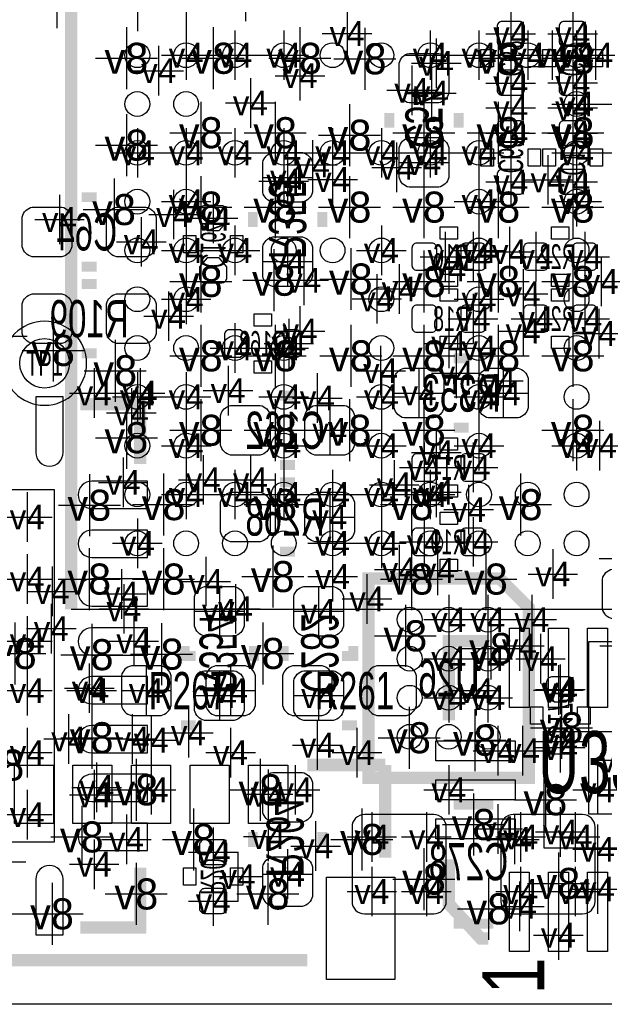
# Model space of a CAD drawing. Extents: x -64 to 356, y -42 to 255.
# Tile 8 of 31: x 9.52 to 15.51, y -1.59 to 8.5. Entities that reach past the tile are written whole.
import ezdxf
from ezdxf.enums import TextEntityAlignment as Align

# ---------------------------------------------------------------- set-up
doc = ezdxf.new("R2010")
doc.units = 0
for name, color, linetype in [('BG_OUTLINE', 7, 'CONTINUOUS'), ('BG_PANEL', 7, 'CONTINUOUS'), ('MA_NCLEGEND-1-2', 7, 'CONTINUOUS'), ('MA_NCLEGEND-14-15', 7, 'CONTINUOUS'), ('MA_NCLEGEND-15-16', 7, 'CONTINUOUS'), ('MA_NCLEGEND-2-3', 7, 'CONTINUOUS'), ('MA_NCLEGEND-3-14', 7, 'CONTINUOUS'), ('PG_SILKSCREEN_BOTTOM', 7, 'CONTINUOUS'), ('PG_SILKSCREEN_TOP', 7, 'CONTINUOUS'), ('PIN_BOTTOM', 7, 'CONTINUOUS'), ('PIN_TOP', 7, 'CONTINUOUS'), ('RD_ASSEMBLY_BOTTOM', 7, 'CONTINUOUS'), ('RD_ASSEMBLY_TOP', 7, 'CONTINUOUS')]:
    doc.layers.add(name, color=color, linetype=linetype)

# ---------------------------------------------------------------- blocks, each defined once
blk = doc.blocks.new('FIGURE_CROSS')
for points in [[(0, 0.5), (0, -0.5)], [(-0.5, 0), (0.5, 0)]]:
    blk.add_lwpolyline(points)

msp = doc.modelspace()

# ---------------------------------------------------------------- linework, layer by layer
at = {"layer": 'BG_OUTLINE'}
msp.add_lwpolyline([(-1.5875, 22.9235, -0.414205), (-0.6985, 23.8125), (48.3235, 23.8125, -0.414199), (49.2125, 22.9235), (49.2125, 20.5105), (49.2125, 1.7145), (49.2125, -0.6985, -0.414223), (48.3235, -1.5875), (-0.6985, -1.5875, -0.414228), (-1.5875, -0.6985)], format="xyb", close=True, dxfattribs=at)
at = {"layer": 'BG_PANEL'}
msp.add_lwpolyline([(48.327818, -1.5875), (-0.694182, -1.5875)], dxfattribs=at)
at = {"layer": 'PG_SILKSCREEN_BOTTOM'}
for points in [[(14.3764, 8.0137), (14.2494, 8.0137), (14.2494, 8.1915), (14.3764, 8.1915)], [(14.859, 8.0137), (14.732, 8.0137), (14.732, 8.1915), (14.859, 8.1915)], [(15.0114, 8.0137), (14.8844, 8.0137), (14.8844, 8.1915), (15.0114, 8.1915)], [(15.494, 8.0137), (15.367, 8.0137), (15.367, 8.1915), (15.494, 8.1915)], [(14.2494, 7.1755), (14.3764, 7.1755), (14.3764, 6.9977), (14.2494, 6.9977)], [(14.732, 7.1755), (14.859, 7.1755), (14.859, 6.9977), (14.732, 6.9977)], [(14.8844, 7.1755), (15.0114, 7.1755), (15.0114, 6.9977), (14.8844, 6.9977)], [(15.367, 7.1755), (15.494, 7.1755), (15.494, 6.9977), (15.367, 6.9977)], [(13.8303, 6.2484), (13.8303, 6.3754), (14.0081, 6.3754), (14.0081, 6.2484)], [(15.1511, 6.3754), (15.1511, 6.2484), (14.9733, 6.2484), (14.9733, 6.3754)], [(11.3284, 6.1087), (11.2014, 6.1087), (11.2014, 6.2865), (11.3284, 6.2865)], [(11.811, 6.1087), (11.684, 6.1087), (11.684, 6.2865), (11.811, 6.2865)], [(13.8303, 5.7658), (13.8303, 5.8928), (14.0081, 5.8928), (14.0081, 5.7658)], [(15.1511, 5.8928), (15.1511, 5.7658), (14.9733, 5.7658), (14.9733, 5.8928)], [(13.8303, 5.6134), (13.8303, 5.7404), (14.0081, 5.7404), (14.0081, 5.6134)], [(15.1511, 5.7404), (15.1511, 5.6134), (14.9733, 5.6134), (14.9733, 5.7404)], [(11.9253, 5.3594), (11.9253, 5.4864), (12.1031, 5.4864), (12.1031, 5.3594)], [(13.8303, 5.1308), (13.8303, 5.2578), (14.0081, 5.2578), (14.0081, 5.1308)], [(15.1511, 5.2578), (15.1511, 5.1308), (14.9733, 5.1308), (14.9733, 5.2578)], [(11.9253, 4.8768), (11.9253, 5.0038), (12.1031, 5.0038), (12.1031, 4.8768)], [(14.0081, 4.2164), (14.0081, 4.0894), (13.8303, 4.0894), (13.8303, 4.2164)], [(14.0081, 3.7338), (14.0081, 3.6068), (13.8303, 3.6068), (13.8303, 3.7338)], [(14.0081, 3.4544), (14.0081, 3.3274), (13.8303, 3.3274), (13.8303, 3.4544)], [(14.0081, 2.9718), (14.0081, 2.8448), (13.8303, 2.8448), (13.8303, 2.9718)], [(14.7574, 1.4605), (14.8844, 1.4605), (14.8844, 1.2827), (14.7574, 1.2827)], [(15.24, 1.4605), (15.367, 1.4605), (15.367, 1.2827), (15.24, 1.2827)], [(11.2014, -0.1905), (11.3284, -0.1905), (11.3284, -0.3683), (11.2014, -0.3683)], [(11.684, -0.1905), (11.811, -0.1905), (11.811, -0.3683), (11.684, -0.3683)]]:
    msp.add_lwpolyline(points, close=True, dxfattribs=at)
for points in [[(14.6558, 8.1026), (14.4526, 8.1026)], [(15.2908, 8.1026), (15.0876, 8.1026)], [(14.4526, 7.0866), (14.6558, 7.0866)], [(15.0876, 7.0866), (15.2908, 7.0866)], [(15.35049, 0.36449), (17.11071, 0.36449), (17.11071, 2.12471), (15.35049, 2.12471), (15.35049, 0.36449)]]:
    msp.add_lwpolyline(points, dxfattribs=at)
for points, const_width in [([(13.3096, 7.5438), (13.3096, 7.3914)], 0.1016), ([(14.0208, 7.5438), (14.0208, 7.3914)], 0.1016), ([(10.16, 6.6802), (10.3124, 6.6802)], 0.1016), ([(11.9126, 6.3754), (11.9126, 6.5278)], 0.1016), ([(12.6238, 6.3754), (12.6238, 6.5278)], 0.1016), ([(10.16, 5.969), (10.3124, 5.969)], 0.1016), ([(10.3124, 5.7912), (10.16, 5.7912)], 0.1016), ([(10.3124, 5.08), (10.16, 5.08)], 0.1016), ([(14.1224, 5.0292), (13.97, 5.0292)], 0.1016), ([(12.192, 4.6482), (12.3444, 4.6482)], 0.1016), ([(10.757154, 3.948684), (10.757154, 4.559554), (10.146284, 4.559554)], 0.127), ([(14.1224, 4.318), (13.97, 4.318)], 0.1016), ([(12.192, 3.937), (12.3444, 3.937)], 0.1016), ([(12.192, 3.7592), (12.3444, 3.7592)], 0.1016), ([(12.192, 3.048), (12.3444, 3.048)], 0.1016), ([(14.740636, 0.732028), (13.097764, 0.732028), (13.097764, 2.773172), (14.441932, 2.773172), (14.740636, 2.474468), (14.740636, 0.732028)], 0.127), ([(11.2141, 1.9304), (11.2141, 2.0828)], 0.1016), ([(11.9253, 1.9304), (11.9253, 2.0828)], 0.1016), ([(12.2301, 2.0828), (12.2301, 1.9304)], 0.1016), ([(12.9413, 2.0828), (12.9413, 1.9304)], 0.1016), ([(13.97, 0.4572), (14.3764, 0.4572)], 0.1016), ([(11.9126, 0.0254), (11.9126, 0.1778)], 0.1016), ([(12.6238, 0.0254), (12.6238, 0.1778)], 0.1016), ([(10.757154, -0.189484), (10.757154, -0.800354), (10.146284, -0.800354)], 0.127), ([(13.97, -0.762), (14.3764, -0.762)], 0.1016)]:
    msp.add_lwpolyline(points, dxfattribs=dict(at, const_width=const_width))
at = {"layer": 'PG_SILKSCREEN_TOP'}
for points, const_width in [([(25.407112, 17.812512), (10.686288, 17.812512), (10.051288, 17.177512), (10.051288, 2.456688)], 0.127), ([(14.3256, 2.1336), (13.9192, 2.1336), (13.9192, 1.3208)], 0.127), ([(11.176, 1.9812), (11.3284, 1.9812)], 0.1016), ([(12.9794, 1.9812), (12.827, 1.9812)], 0.1016), ([(11.176, 1.27), (11.3284, 1.27)], 0.1016), ([(12.9794, 1.27), (12.827, 1.27)], 0.1016), ([(12.469114, 0.8636), (13.269214, 0.8636)], 0.127), ([(13.269214, 0.8636), (13.269214, -0.08636)], 0.127), ([(13.9192, -0.1016), (13.9192, -0.5588), (14.2494, -0.9144), (14.3256, -0.9144)], 0.127), ([(2.719324, -1.136396), (12.469114, -1.136396)], 0.127)]:
    msp.add_lwpolyline(points, dxfattribs=dict(at, const_width=const_width))
msp.add_lwpolyline([(10.209022, 4.9784, 1), (9.348978, 4.9784, 1), (10.209022, 4.9784)], format="xyb", dxfattribs=at)
msp.add_lwpolyline([(25.407112, 2.456688), (10.051288, 2.456688)], dxfattribs=at)
at = {"layer": 'PIN_BOTTOM'}
for points in [[(14.6431, 8.225536, 0.414214), (14.6939, 8.276336), (14.6939, 8.428736, 0.414214), (14.6431, 8.479536), (14.4653, 8.479536, 0.414214), (14.4145, 8.428736), (14.4145, 8.276336, 0.414214), (14.4653, 8.225536)], [(15.2781, 8.225536, 0.414214), (15.3289, 8.276336), (15.3289, 8.428736, 0.414214), (15.2781, 8.479536), (15.1003, 8.479536, 0.414214), (15.0495, 8.428736), (15.0495, 8.276336, 0.414214), (15.1003, 8.225536)], [(13.9192, 8.0518), (13.9192, 7.747, -0.294587), (13.8176, 7.6454), (13.5128, 7.6454, -0.294587), (13.4112, 7.747), (13.4112, 8.0518, -0.294587), (13.5128, 8.1534), (13.8176, 8.1534, -0.294587)], [(14.6431, 7.725664, 0.414214), (14.6939, 7.776464), (14.6939, 7.928864, 0.414214), (14.6431, 7.979664), (14.4653, 7.979664, 0.414214), (14.4145, 7.928864), (14.4145, 7.776464, 0.414214), (14.4653, 7.725664)], [(15.2781, 7.725664, 0.414214), (15.3289, 7.776464), (15.3289, 7.928864, 0.414214), (15.2781, 7.979664), (15.1003, 7.979664, 0.414214), (15.0495, 7.928864), (15.0495, 7.776464, 0.414214), (15.1003, 7.725664)], [(14.4653, 7.463536, 0.414214), (14.4145, 7.412736), (14.4145, 7.260336, 0.414214), (14.4653, 7.209536), (14.6431, 7.209536, 0.414214), (14.6939, 7.260336), (14.6939, 7.412736, 0.414214), (14.6431, 7.463536)], [(15.1003, 7.463536, 0.414214), (15.0495, 7.412736), (15.0495, 7.260336, 0.414214), (15.1003, 7.209536), (15.2781, 7.209536, 0.414214), (15.3289, 7.260336), (15.3289, 7.412736, 0.414214), (15.2781, 7.463536)], [(13.9192, 7.1882), (13.9192, 6.8834, -0.294587), (13.8176, 6.7818), (13.5128, 6.7818, -0.294587), (13.4112, 6.8834), (13.4112, 7.1882, -0.294587), (13.5128, 7.2898), (13.8176, 7.2898, -0.294587)], [(12.0142, 6.731), (12.0142, 7.0358, -0.294587), (12.1158, 7.1374), (12.4206, 7.1374, -0.294587), (12.5222, 7.0358), (12.5222, 6.731, -0.294587), (12.4206, 6.6294), (12.1158, 6.6294, -0.294587)], [(14.4653, 6.963664, 0.414214), (14.4145, 6.912864), (14.4145, 6.760464, 0.414214), (14.4653, 6.709664), (14.6431, 6.709664, 0.414214), (14.6939, 6.760464), (14.6939, 6.912864, 0.414214), (14.6431, 6.963664)], [(15.1003, 6.963664, 0.414214), (15.0495, 6.912864), (15.0495, 6.760464, 0.414214), (15.1003, 6.709664), (15.2781, 6.709664, 0.414214), (15.3289, 6.760464), (15.3289, 6.912864, 0.414214), (15.2781, 6.963664)], [(9.652, 6.5786), (9.9568, 6.5786, -0.294587), (10.0584, 6.477), (10.0584, 6.1722, -0.294587), (9.9568, 6.0706), (9.652, 6.0706, -0.294587), (9.5504, 6.1722), (9.5504, 6.477, -0.294587)], [(10.5156, 6.5786), (10.8204, 6.5786, -0.294587), (10.922, 6.477), (10.922, 6.1722, -0.294587), (10.8204, 6.0706), (10.5156, 6.0706, -0.294587), (10.414, 6.1722), (10.414, 6.477, -0.294587)], [(11.6459, 6.427978), (11.6459, 6.5405, 0.414214), (11.5951, 6.5913), (11.4173, 6.5913, 0.414214), (11.3665, 6.5405), (11.3665, 6.427978), (11.444478, 6.3373), (11.567922, 6.3373)], [(12.0142, 5.8674), (12.0142, 6.1722, -0.294587), (12.1158, 6.2738), (12.4206, 6.2738, -0.294587), (12.5222, 6.1722), (12.5222, 5.8674, -0.294587), (12.4206, 5.7658), (12.1158, 5.7658, -0.294587)], [(13.542264, 5.9817, 0.414214), (13.593064, 5.9309), (13.745464, 5.9309, 0.414214), (13.796264, 5.9817), (13.796264, 6.1595, 0.414214), (13.745464, 6.2103), (13.593064, 6.2103, 0.414214), (13.542264, 6.1595)], [(14.042136, 5.9817, 0.414214), (14.092936, 5.9309), (14.245336, 5.9309, 0.414214), (14.296136, 5.9817), (14.296136, 6.1595, 0.414214), (14.245336, 6.2103), (14.092936, 6.2103, 0.414214), (14.042136, 6.1595)], [(14.939264, 6.1595, 0.414214), (14.888464, 6.2103), (14.736064, 6.2103, 0.414214), (14.685264, 6.1595), (14.685264, 5.9817, 0.414214), (14.736064, 5.9309), (14.888464, 5.9309, 0.414214), (14.939264, 5.9817)], [(15.439136, 6.1595, 0.414214), (15.388336, 6.2103), (15.235936, 6.2103, 0.414214), (15.185136, 6.1595), (15.185136, 5.9817, 0.414214), (15.235936, 5.9309), (15.388336, 5.9309, 0.414214), (15.439136, 5.9817)], [(11.3665, 5.967222), (11.3665, 5.8547, 0.414214), (11.4173, 5.8039), (11.5951, 5.8039, 0.414214), (11.6459, 5.8547), (11.6459, 5.967222), (11.567922, 6.0579), (11.444478, 6.0579)], [(9.9568, 5.1816), (9.652, 5.1816, -0.294587), (9.5504, 5.2832), (9.5504, 5.588, -0.294587), (9.652, 5.6896), (9.9568, 5.6896, -0.294587), (10.0584, 5.588), (10.0584, 5.2832, -0.294587)], [(10.8204, 5.1816), (10.5156, 5.1816, -0.294587), (10.414, 5.2832), (10.414, 5.588, -0.294587), (10.5156, 5.6896), (10.8204, 5.6896, -0.294587), (10.922, 5.588), (10.922, 5.2832, -0.294587)], [(13.542264, 5.3467, 0.414214), (13.593064, 5.2959), (13.745464, 5.2959, 0.414214), (13.796264, 5.3467), (13.796264, 5.5245, 0.414214), (13.745464, 5.5753), (13.593064, 5.5753, 0.414214), (13.542264, 5.5245)], [(14.042136, 5.3467, 0.414214), (14.092936, 5.2959), (14.245336, 5.2959, 0.414214), (14.296136, 5.3467), (14.296136, 5.5245, 0.414214), (14.245336, 5.5753), (14.092936, 5.5753, 0.414214), (14.042136, 5.5245)], [(14.939264, 5.5245, 0.414214), (14.888464, 5.5753), (14.736064, 5.5753, 0.414214), (14.685264, 5.5245), (14.685264, 5.3467, 0.414214), (14.736064, 5.2959), (14.888464, 5.2959, 0.414214), (14.939264, 5.3467)], [(15.439136, 5.5245, 0.414214), (15.388336, 5.5753), (15.235936, 5.5753, 0.414214), (15.185136, 5.5245), (15.185136, 5.3467, 0.414214), (15.235936, 5.2959), (15.388336, 5.2959, 0.414214), (15.439136, 5.3467)], [(11.783822, 5.3213), (11.6713, 5.3213, 0.414214), (11.6205, 5.2705), (11.6205, 5.0927, 0.414214), (11.6713, 5.0419), (11.783822, 5.0419), (11.8745, 5.119878), (11.8745, 5.243322)], [(12.244578, 5.0419), (12.3571, 5.0419, 0.414214), (12.4079, 5.0927), (12.4079, 5.2705, 0.414214), (12.3571, 5.3213), (12.244578, 5.3213), (12.1539, 5.243322), (12.1539, 5.119878)], [(13.7668, 4.4196), (13.462, 4.4196, -0.294587), (13.3604, 4.5212), (13.3604, 4.826, -0.294587), (13.462, 4.9276), (13.7668, 4.9276, -0.294587), (13.8684, 4.826), (13.8684, 4.5212, -0.294587)], [(14.6304, 4.4196), (14.3256, 4.4196, -0.294587), (14.224, 4.5212), (14.224, 4.826, -0.294587), (14.3256, 4.9276), (14.6304, 4.9276, -0.294587), (14.732, 4.826), (14.732, 4.5212, -0.294587)], [(9.96823, 4.0767), (9.96823, 4.6355), (9.68883, 4.6355), (9.68883, 4.0767), (9.68883, 4.064, 1), (9.96823, 4.064)], [(11.684, 4.5466), (11.9888, 4.5466, -0.294587), (12.0904, 4.445), (12.0904, 4.1402, -0.294587), (11.9888, 4.0386), (11.684, 4.0386, -0.294587), (11.5824, 4.1402), (11.5824, 4.445, -0.294587)], [(12.5476, 4.5466), (12.8524, 4.5466, -0.294587), (12.954, 4.445), (12.954, 4.1402, -0.294587), (12.8524, 4.0386), (12.5476, 4.0386, -0.294587), (12.446, 4.1402), (12.446, 4.445, -0.294587)], [(13.796264, 4.0005, 0.414214), (13.745464, 4.0513), (13.593064, 4.0513, 0.414214), (13.542264, 4.0005), (13.542264, 3.8227, 0.414214), (13.593064, 3.7719), (13.745464, 3.7719, 0.414214), (13.796264, 3.8227)], [(14.296136, 4.0005, 0.414214), (14.245336, 4.0513), (14.092936, 4.0513, 0.414214), (14.042136, 4.0005), (14.042136, 3.8227, 0.414214), (14.092936, 3.7719), (14.245336, 3.7719, 0.414214), (14.296136, 3.8227)], [(10.2743, 3.49123), (10.8331, 3.49123), (10.8331, 3.77063), (10.2743, 3.77063), (10.2616, 3.77063, 1), (10.2616, 3.49123)], [(11.684, 3.6576), (11.9888, 3.6576, -0.294587), (12.0904, 3.556), (12.0904, 3.2512, -0.294587), (11.9888, 3.1496), (11.684, 3.1496, -0.294587), (11.5824, 3.2512), (11.5824, 3.556, -0.294587)], [(12.5476, 3.6576), (12.8524, 3.6576, -0.294587), (12.954, 3.556), (12.954, 3.2512, -0.294587), (12.8524, 3.1496), (12.5476, 3.1496, -0.294587), (12.446, 3.2512), (12.446, 3.556, -0.294587)], [(10.2743, 2.99085), (10.8331, 2.99085), (10.8331, 3.27025), (10.2743, 3.27025), (10.2616, 3.27025, 1), (10.2616, 2.99085)], [(13.796264, 3.2385, 0.414214), (13.745464, 3.2893), (13.593064, 3.2893, 0.414214), (13.542264, 3.2385), (13.542264, 3.0607, 0.414214), (13.593064, 3.0099), (13.745464, 3.0099, 0.414214), (13.796264, 3.0607)], [(14.296136, 3.2385, 0.414214), (14.245336, 3.2893), (14.092936, 3.2893, 0.414214), (14.042136, 3.2385), (14.042136, 3.0607, 0.414214), (14.092936, 3.0099), (14.245336, 3.0099, 0.414214), (14.296136, 3.0607)], [(15.9004, 2.3622), (15.5956, 2.3622, -0.294587), (15.494, 2.4638), (15.494, 2.7686, -0.294587), (15.5956, 2.8702), (15.9004, 2.8702, -0.294587), (16.002, 2.7686), (16.002, 2.4638, -0.294587)], [(10.2743, 2.49047), (10.8331, 2.49047), (10.8331, 2.76987), (10.2743, 2.76987), (10.2616, 2.76987, 1), (10.2616, 2.49047)], [(11.3157, 2.286), (11.3157, 2.5908, -0.294587), (11.4173, 2.6924), (11.7221, 2.6924, -0.294587), (11.8237, 2.5908), (11.8237, 2.286, -0.294587), (11.7221, 2.1844), (11.4173, 2.1844, -0.294587)], [(12.8397, 2.5908), (12.8397, 2.286, -0.294587), (12.7381, 2.1844), (12.4333, 2.1844, -0.294587), (12.3317, 2.286), (12.3317, 2.5908, -0.294587), (12.4333, 2.6924), (12.7381, 2.6924, -0.294587)], [(10.2743, 1.99009), (10.8331, 1.99009), (10.8331, 2.26949), (10.2743, 2.26949), (10.2616, 2.26949, 1), (10.2616, 1.99009)], [(11.3157, 1.4224), (11.3157, 1.7272, -0.294587), (11.4173, 1.8288), (11.7221, 1.8288, -0.294587), (11.8237, 1.7272), (11.8237, 1.4224, -0.294587), (11.7221, 1.3208), (11.4173, 1.3208, -0.294587)], [(12.8397, 1.7272), (12.8397, 1.4224, -0.294587), (12.7381, 1.3208), (12.4333, 1.3208, -0.294587), (12.3317, 1.4224), (12.3317, 1.7272, -0.294587), (12.4333, 1.8288), (12.7381, 1.8288, -0.294587)], [(10.2743, 1.48971), (10.8331, 1.48971), (10.8331, 1.76911), (10.2743, 1.76911), (10.2616, 1.76911, 1), (10.2616, 1.48971)], [(15.2019, 1.601978), (15.2019, 1.7145, 0.414214), (15.1511, 1.7653), (14.9733, 1.7653, 0.414214), (14.9225, 1.7145), (14.9225, 1.601978), (15.000478, 1.5113), (15.123922, 1.5113)], [(10.2743, 0.98933), (10.8331, 0.98933), (10.8331, 1.26873), (10.2743, 1.26873), (10.2616, 1.26873, 1), (10.2616, 0.98933)], [(14.9225, 1.141222), (14.9225, 1.0287, 0.414214), (14.9733, 0.9779), (15.1511, 0.9779, 0.414214), (15.2019, 1.0287), (15.2019, 1.141222), (15.123922, 1.2319), (15.000478, 1.2319)], [(10.2743, 0.48895), (10.8331, 0.48895), (10.8331, 0.76835), (10.2743, 0.76835), (10.2616, 0.76835, 1), (10.2616, 0.48895)], [(12.0142, 0.381), (12.0142, 0.6858, -0.294587), (12.1158, 0.7874), (12.4206, 0.7874, -0.294587), (12.5222, 0.6858), (12.5222, 0.381, -0.294587), (12.4206, 0.2794), (12.1158, 0.2794, -0.294587)], [(13.8938, -0.5334), (13.8938, 0.2286, 0.414214), (13.7668, 0.3556), (13.0556, 0.3556, 0.414214), (12.9286, 0.2286), (12.9286, -0.5334, 0.414214), (13.0556, -0.6604), (13.7668, -0.6604, 0.414214)], [(15.4178, -0.5334), (15.4178, 0.2286, 0.414214), (15.2908, 0.3556), (14.5796, 0.3556, 0.414214), (14.4526, 0.2286), (14.4526, -0.5334, 0.414214), (14.5796, -0.6604), (15.2908, -0.6604, 0.414214)], [(10.2743, -0.01143), (10.8331, -0.01143), (10.8331, 0.26797), (10.2743, 0.26797), (10.2616, 0.26797, 1), (10.2616, -0.01143)], [(11.4173, 0.097536, 0.414214), (11.3665, 0.046736), (11.3665, -0.105664, 0.414214), (11.4173, -0.156464), (11.5951, -0.156464, 0.414214), (11.6459, -0.105664), (11.6459, 0.046736, 0.414214), (11.5951, 0.097536)], [(12.0142, -0.4826), (12.0142, -0.1778, -0.294587), (12.1158, -0.0762), (12.4206, -0.0762, -0.294587), (12.5222, -0.1778), (12.5222, -0.4826, -0.294587), (12.4206, -0.5842), (12.1158, -0.5842, -0.294587)], [(9.68883, -0.3175), (9.68883, -0.8763), (9.96823, -0.8763), (9.96823, -0.3175), (9.96823, -0.3048, 1), (9.68883, -0.3048)], [(11.4173, -0.402336, 0.414214), (11.3665, -0.453136), (11.3665, -0.605536, 0.414214), (11.4173, -0.656336), (11.5951, -0.656336, 0.414214), (11.6459, -0.605536), (11.6459, -0.453136, 0.414214), (11.5951, -0.402336)]]:
    msp.add_lwpolyline(points, format="xyb", close=True, dxfattribs=at)
msp.add_lwpolyline([(9.8806, 0.0762), (9.8806, 3.683), (6.2738, 3.683), (6.2738, 0.0762)], close=True, dxfattribs=at)
for centre in [(13.51915, 2.352548), (13.9192, 2.352548), (14.31925, 2.352548), (13.51915, 1.952498), (13.9192, 1.952498), (14.31925, 1.952498), (13.51915, 1.552702), (13.9192, 1.552702), (14.31925, 1.552702), (13.51915, 1.152652), (13.9192, 1.152652), (14.31925, 1.152652)]:
    msp.add_circle(centre, 0.127, dxfattribs=at)
at = {"layer": 'PIN_TOP'}
for points in [[(14.7447, 1.453134), (14.5415, 1.453134), (14.5415, 2.265934), (14.7447, 2.265934)], [(15.14475, 1.453134), (14.94155, 1.453134), (14.94155, 2.265934), (15.14475, 2.265934)], [(15.5448, 1.453134), (15.3416, 1.453134), (15.3416, 2.265934), (15.5448, 2.265934)], [(14.599666, 1.11125), (14.599666, 0.90805), (13.786866, 0.90805), (13.786866, 1.11125)], [(15.9893, 0.0127), (14.8971, 0.0127), (14.8971, 1.2065), (15.9893, 1.2065)], [(9.46912, 0.263652), (9.46912, 0.8636), (9.86917, 0.8636), (9.86917, 0.263652)], [(10.069068, 0.263652), (10.069068, 0.8636), (10.469118, 0.8636), (10.469118, 0.263652)], [(10.669016, 0.263652), (10.669016, 0.8636), (11.069066, 0.8636), (11.069066, 0.263652)], [(11.268964, 0.263652), (11.268964, 0.8636), (11.669014, 0.8636), (11.669014, 0.263652)], [(11.869166, 0.263652), (11.869166, 0.8636), (12.269216, 0.8636), (12.269216, 0.263652)], [(14.599666, 0.7112), (14.599666, 0.508), (13.786866, 0.508), (13.786866, 0.7112)], [(14.599666, 0.31115), (14.599666, 0.10795), (13.786866, 0.10795), (13.786866, 0.31115)], [(12.665964, -1.334516), (12.665964, -0.28448), (13.365988, -0.28448), (13.365988, -1.334516)], [(14.7447, -1.046734), (14.5415, -1.046734), (14.5415, -0.233934), (14.7447, -0.233934)], [(15.14475, -1.046734), (14.94155, -1.046734), (14.94155, -0.233934), (15.14475, -0.233934)], [(15.5448, -1.046734), (15.3416, -1.046734), (15.3416, -0.233934), (15.5448, -0.233934)]]:
    msp.add_lwpolyline(points, close=True, dxfattribs=at)
for points in [[(10.668, 1.3716), (10.9728, 1.3716, 0.294587), (11.0744, 1.4732), (11.0744, 1.778, 0.294587), (10.9728, 1.8796), (10.668, 1.8796, 0.294587), (10.5664, 1.778), (10.5664, 1.4732, 0.294587)], [(11.5316, 1.3716), (11.8364, 1.3716, 0.294587), (11.938, 1.4732), (11.938, 1.778, 0.294587), (11.8364, 1.8796), (11.5316, 1.8796, 0.294587), (11.43, 1.778), (11.43, 1.4732, 0.294587)], [(12.6238, 1.8796), (12.319, 1.8796, 0.294587), (12.2174, 1.778), (12.2174, 1.4732, 0.294587), (12.319, 1.3716), (12.6238, 1.3716, 0.294587), (12.7254, 1.4732), (12.7254, 1.778, 0.294587)], [(13.4874, 1.8796), (13.1826, 1.8796, 0.294587), (13.081, 1.778), (13.081, 1.4732, 0.294587), (13.1826, 1.3716), (13.4874, 1.3716, 0.294587), (13.589, 1.4732), (13.589, 1.778, 0.294587)]]:
    msp.add_lwpolyline(points, format="xyb", close=True, dxfattribs=at)
for centre, radius in [((10.729214, 8.134604), 0.127), ((11.229086, 8.134604), 0.127), ((11.729212, 8.134604), 0.127), ((12.229084, 8.134604), 0.127), ((12.72921, 8.134604), 0.127), ((13.229082, 8.134604), 0.127), ((13.729208, 8.134604), 0.127), ((14.22908, 8.134604), 0.127), ((14.729206, 8.134604), 0.127), ((15.229078, 8.134604), 0.127), ((10.729214, 7.634478), 0.127), ((11.229086, 7.634478), 0.127), ((15.229078, 7.634478), 0.127), ((10.729214, 7.134606), 0.127), ((11.229086, 7.134606), 0.127), ((11.729212, 7.134606), 0.127), ((12.229084, 7.134606), 0.127), ((12.72921, 7.134606), 0.127), ((13.229082, 7.134606), 0.127), ((13.729208, 7.134606), 0.127), ((14.22908, 7.134606), 0.127), ((15.229078, 7.134606), 0.127), ((10.729214, 6.63448), 0.127), ((11.229086, 6.63448), 0.127), ((14.22908, 6.63448), 0.127), ((15.229078, 6.63448), 0.127), ((10.729214, 6.134608), 0.127), ((11.229086, 6.134608), 0.127), ((11.729212, 6.134608), 0.127), ((12.229084, 6.134608), 0.127), ((12.72921, 6.134608), 0.127), ((13.229082, 6.134608), 0.127), ((14.22908, 6.134608), 0.127), ((15.229078, 6.134608), 0.127), ((10.729214, 5.634482), 0.127), ((11.229086, 5.634482), 0.127), ((13.229082, 5.634482), 0.127), ((14.22908, 5.634482), 0.127), ((15.229078, 5.634482), 0.127), ((10.729214, 5.13461), 0.127), ((11.229086, 5.13461), 0.127), ((11.729212, 5.13461), 0.127), ((12.229084, 5.13461), 0.127), ((13.229082, 5.13461), 0.127), ((14.22908, 5.13461), 0.127), ((15.229078, 5.13461), 0.127), ((9.779, 4.9784), 0.254), ((10.729214, 4.634484), 0.127), ((11.229086, 4.634484), 0.127), ((12.229084, 4.634484), 0.127), ((13.229082, 4.634484), 0.127), ((14.22908, 4.634484), 0.127), ((15.229078, 4.634484), 0.127), ((10.729214, 4.134612), 0.127), ((11.229086, 4.134612), 0.127), ((12.229084, 4.134612), 0.127), ((13.229082, 4.134612), 0.127), ((14.22908, 4.134612), 0.127), ((15.229078, 4.134612), 0.127), ((10.729214, 3.634486), 0.127), ((11.229086, 3.634486), 0.127), ((11.729212, 3.634486), 0.127), ((12.229084, 3.634486), 0.127), ((12.72921, 3.634486), 0.127), ((13.229082, 3.634486), 0.127), ((13.729208, 3.634486), 0.127), ((14.22908, 3.634486), 0.127), ((14.729206, 3.634486), 0.127), ((15.229078, 3.634486), 0.127), ((10.729214, 3.134614), 0.127), ((11.229086, 3.134614), 0.127), ((11.729212, 3.134614), 0.127), ((12.229084, 3.134614), 0.127), ((12.72921, 3.134614), 0.127), ((13.229082, 3.134614), 0.127), ((13.729208, 3.134614), 0.127), ((14.22908, 3.134614), 0.127), ((14.729206, 3.134614), 0.127), ((15.229078, 3.134614), 0.127)]:
    msp.add_circle(centre, radius, dxfattribs=at)

# ---------------------------------------------------------------- block references
at = {"layer": 'MA_NCLEGEND-1-2', "xscale": 0.508, "yscale": 0.508}
for p in [(10.729214, 8.634476), (11.229086, 8.634476), (15.729204, 8.634476), (12.8778, 8.3566), (11.229086, 8.134604), (11.729212, 8.134604), (12.229084, 8.134604), (13.729208, 8.134604), (14.22908, 8.134604), (14.729206, 8.134604), (15.229078, 8.134604), (15.729204, 8.134604), (11.8872, 7.6454), (15.229078, 7.634478), (15.729204, 7.634478), (10.729214, 7.134606), (11.229086, 7.134606), (11.729212, 7.134606), (12.229084, 7.134606), (12.72921, 7.134606), (13.229082, 7.134606), (13.729208, 7.134606), (14.22908, 7.134606), (15.229078, 7.134606), (15.729204, 7.134606), (11.229086, 6.63448), (14.22908, 6.63448), (15.229078, 6.63448), (11.229086, 6.134608), (11.729212, 6.134608), (13.229082, 6.134608), (14.22908, 6.134608), (11.229086, 5.634482), (14.22908, 5.634482), (11.729212, 5.13461), (12.229084, 5.13461), (14.22908, 5.13461), (11.6586, 4.699), (10.729214, 4.634484), (11.229086, 4.634484), (12.229084, 4.634484), (13.229082, 4.634484), (14.22908, 4.634484), (11.229086, 4.134612), (12.229084, 4.134612), (13.229082, 4.134612), (14.22908, 4.134612), (15.229078, 4.134612), (13.7922, 4.064), (11.229086, 3.634486), (11.729212, 3.634486), (12.229084, 3.634486), (12.72921, 3.634486), (13.229082, 3.634486), (13.729208, 3.634486), (10.729214, 3.134614), (12.72921, 3.134614), (13.229082, 3.134614), (11.43, 2.7432), (9.8552, 2.6416), (13.081, 2.5654), (10.5918, 2.4638), (11.7348, 2.4638), (14.6431, 2.0828), (10.2362, 1.651), (10.8204, 1.6256), (11.684, 1.6256), (14.1986, 1.6256), (15.04315, 1.630934), (11.2522, 1.1938), (12.573, 1.0668), (12.9794, 0.9906), (14.421866, 1.00965), (15.0622, 1.0414), (10.287, 0.5588), (10.8712, 0.6096), (12.069318, 0.563626), (13.9192, 0.6096), (15.4432, 0.6096), (14.421866, 0.20955), (15.0622, 0.1778), (15.4432, -0.4064), (14.6431, -0.5842), (15.04315, -0.87884)]:
    msp.add_blockref('FIGURE_CROSS', p, dxfattribs=at)
at = {"layer": 'MA_NCLEGEND-14-15', "xscale": 0.508, "yscale": 0.508}
for p in [(9.906, 8.665464), (13.7922, 8.0518), (13.7414, 7.747), (14.5542, 7.5946), (15.1892, 7.5946), (12.5222, 7.0104), (9.9314, 6.4516), (14.5415, 6.1214), (13.8811, 6.0706), (12.4333, 5.8293), (15.4813, 5.8166), (13.1826, 5.6388), (14.6812, 5.3086), (15.4559, 5.2832), (13.2207, 4.9022), (13.9954, 4.8768), (10.287, 4.6736), (10.7569, 4.6736), (13.7922, 3.6576), (14.169136, 3.1496), (13.802614, 2.856738), (10.5664, 2.6162), (11.5697, 2.4384), (12.5857, 2.4384), (13.9192, 2.352548), (14.7701, 2.352548), (10.6934, 2.1336), (13.9192, 1.952498), (14.859, 1.952498), (10.2616, 1.6256), (11.5697, 1.5748), (12.5857, 1.5748), (15.0622, 1.6383), (13.9192, 1.552702), (14.31925, 1.552702), (10.02538, 1.1303), (9.6012, 0.9906), (15.6464, 0.9144), (10.3124, 0.635), (12.3444, 0.6096), (10.6172, 0.1016), (14.6558, 0.127), (15.2146, 0.127), (12.555728, 0.033528), (10.287, -0.1524), (11.7602, -0.2794), (11.5062, -0.529336), (9.3472, -0.6604)]:
    msp.add_blockref('FIGURE_CROSS', p, dxfattribs=at)
at = {"layer": 'MA_NCLEGEND-15-16', "xscale": 0.508, "yscale": 0.508}
for p in [(9.906, 8.665464), (14.5542, 8.352536), (15.1892, 8.352536), (13.7922, 8.0518), (14.5542, 7.8486), (15.1892, 7.852664), (13.54074, 7.77494), (14.5542, 7.336536), (15.1892, 7.336536), (13.6652, 7.0358), (12.2682, 6.8834), (14.5542, 6.836664), (15.1892, 6.836664), (9.9314, 6.4516), (11.5062, 6.4643), (10.7696, 6.223), (12.2682, 6.0198), (14.169136, 6.0706), (14.812264, 6.0706), (15.312136, 6.0706), (13.4112, 5.7404), (14.169136, 5.4356), (14.812264, 5.4356), (15.312136, 5.4356), (12.2809, 5.1816), (10.287, 4.6736), (10.7569, 4.6736), (13.6144, 4.6736), (14.478, 4.6736), (12.7, 4.2926), (13.669264, 3.9116), (14.169136, 3.9116), (9.6012, 3.4036), (12.7, 3.4036), (13.669264, 3.1496), (14.169136, 3.1496), (9.6012, 2.7686), (10.5664, 2.6162), (11.5697, 2.4384), (12.5857, 2.4384), (13.9192, 2.352548), (14.31925, 2.352548), (9.6012, 2.1336), (10.6934, 2.1336), (13.9192, 1.952498), (14.31925, 1.952498), (9.6012, 1.6256), (10.2616, 1.6256), (11.5697, 1.5748), (12.5857, 1.5748), (15.0622, 1.6383), (13.9192, 1.552702), (14.31925, 1.552702), (10.67562, 1.1303), (15.0622, 1.1049), (9.6012, 0.9906), (15.6464, 0.9144), (10.3124, 0.635), (12.3444, 0.6096), (9.6012, 0.3556), (10.6172, 0.1016), (13.1318, 0.127), (13.6906, 0.127), (14.6558, 0.127), (15.2146, 0.127), (11.5062, -0.029464), (12.2682, -0.254), (13.1318, -0.4318), (13.6906, -0.4318), (14.6558, -0.4318), (15.2146, -0.4318), (11.5062, -0.529336), (9.3472, -0.6604)]:
    msp.add_blockref('FIGURE_CROSS', p, dxfattribs=at)
at = {"layer": 'MA_NCLEGEND-2-3', "xscale": 0.508, "yscale": 0.508}
for p in [(11.8364, 8.7376), (10.729214, 8.634476), (11.229086, 8.634476), (15.729204, 8.634476), (12.8778, 8.3566), (14.22908, 8.134604), (14.979396, 8.134604), (15.424404, 8.134604), (10.9474, 7.9756), (12.3952, 7.9248), (11.8872, 7.6454), (15.229078, 7.634478), (15.729204, 7.634478), (10.729214, 7.134606), (11.229086, 7.134606), (14.22908, 7.134606), (13.3858, 6.985), (12.229084, 6.844284), (12.72921, 6.86181), (14.9352, 6.858), (14.22908, 6.63448), (11.0998, 6.5024), (11.229086, 6.134608), (13.9192, 5.9436), (14.6812, 5.6896), (11.049, 5.461), (12.3952, 5.3086), (9.3472, 5.2578), (13.9192, 5.1816), (14.4272, 4.8006), (11.6586, 4.699), (11.229086, 4.634484), (12.573, 4.6228), (13.229082, 4.634484), (10.668, 4.4704), (15.463012, 4.134612), (11.4046, 3.7846), (11.8872, 3.7846), (10.58418, 3.7592), (13.3604, 3.7338), (14.1224, 3.4798), (12.72921, 2.794), (13.4112, 2.86512), (14.986, 2.8194), (11.43, 2.7432), (13.081, 2.5654), (11.7348, 2.4638), (9.84758, 2.2606), (14.6431, 2.0828), (14.1986, 1.6256), (15.04315, 1.630934), (11.2522, 1.1938), (10.8712, 1.1176), (11.684, 0.9906), (12.9794, 0.9906), (14.67485, 1.00965), (10.287, 0.5588), (13.9192, 0.6096), (15.4432, 0.6096), (12.069318, 0.131318), (14.5923, 0.1016), (15.4432, 0), (14.6431, -0.5842), (15.04315, -0.87884)]:
    msp.add_blockref('FIGURE_CROSS', p, dxfattribs=at)
at = {"layer": 'MA_NCLEGEND-3-14', "xscale": 0.635, "yscale": 0.635}
for p in [(10.6172, 8.1026), (11.5062, 8.1026), (12.3952, 8.1026), (13.05814, 8.09752), (14.4272, 8.1026), (15.1892, 8.1026), (11.3792, 7.3406), (12.1412, 7.3406), (12.9032, 7.3152), (13.6652, 7.3406), (14.4272, 7.3406), (15.1892, 7.3406), (10.6172, 7.2136), (10.4902, 6.5532), (11.3792, 6.5786), (12.1412, 6.5786), (12.9032, 6.5786), (13.6652, 6.5786), (14.4272, 6.5786), (15.1892, 6.5786), (12.9159, 5.842), (11.3792, 5.8166), (12.1285, 5.8293), (13.6652, 5.8166), (14.4272, 5.8166), (15.1892, 5.8166), (9.86536, 5.110734), (11.3792, 5.0546), (12.1412, 5.0546), (12.9159, 5.0546), (13.6652, 5.0546), (14.4272, 5.0546), (15.1892, 5.0546), (10.5029, 4.9022), (11.3792, 4.2926), (12.1412, 4.2926), (12.9032, 4.2926), (13.6652, 4.2926), (15.1892, 4.2926), (10.6172, 4.2164), (10.237724, 3.524758), (10.9982, 3.5306), (12.1412, 3.5306), (13.5382, 3.5306), (14.6558, 3.5306), (15.778226, 2.979674), (10.2362, 2.7686), (10.9982, 2.7686), (12.1158, 2.794), (13.5382, 2.7686), (14.3002, 2.7686), (13.4747, 2.186686), (9.4742, 2.0066), (12.0142, 2.0066), (14.351, 2.0574), (15.7861, 2.0828), (10.2616, 1.9939), (10.97788, 1.99898), (15.0749, 1.2446), (10.2616, 1.143), (13.5128, 1.143), (14.1859, 1.1176), (9.3472, 0.8636), (10.7188, 0.6096), (11.9888, 0.6096), (14.9098, 0.508), (14.1732, 0.254), (10.16, 0.127), (11.303, 0.1016), (13.0302, 0.1016), (9.271, -0.127), (13.6652, -0.3048), (15.04315, -0.34925), (10.7188, -0.4572), (12.065, -0.4572), (14.3256, -0.6096), (9.8552, -0.6604)]:
    msp.add_blockref('FIGURE_CROSS', p, dxfattribs=at)

# ---------------------------------------------------------------- texts
at = {"layer": 'MA_NCLEGEND-1-2'}
for p in [(12.8778, 8.3566), (11.229086, 8.134604), (11.729212, 8.134604), (12.229084, 8.134604), (13.729208, 8.134604), (14.22908, 8.134604), (14.729206, 8.134604), (15.229078, 8.134604), (11.8872, 7.6454), (15.229078, 7.634478), (10.729214, 7.134606), (11.229086, 7.134606), (11.729212, 7.134606), (12.229084, 7.134606), (12.72921, 7.134606), (13.229082, 7.134606), (13.729208, 7.134606), (14.22908, 7.134606), (15.229078, 7.134606), (11.229086, 6.63448), (14.22908, 6.63448), (15.229078, 6.63448), (11.229086, 6.134608), (11.729212, 6.134608), (13.229082, 6.134608), (14.22908, 6.134608), (11.229086, 5.634482), (14.22908, 5.634482), (11.729212, 5.13461), (12.229084, 5.13461), (14.22908, 5.13461), (10.729214, 4.634484), (11.229086, 4.634484), (11.6586, 4.699), (12.229084, 4.634484), (13.229082, 4.634484), (14.22908, 4.634484), (11.229086, 4.134612), (12.229084, 4.134612), (13.229082, 4.134612), (14.22908, 4.134612), (15.229078, 4.134612), (13.7922, 4.064), (11.229086, 3.634486), (11.729212, 3.634486), (12.229084, 3.634486), (12.72921, 3.634486), (13.229082, 3.634486), (13.729208, 3.634486), (10.729214, 3.134614), (12.72921, 3.134614), (13.229082, 3.134614), (11.43, 2.7432), (9.8552, 2.6416), (13.081, 2.5654), (10.5918, 2.4638), (11.7348, 2.4638), (14.6431, 2.0828), (10.2362, 1.651), (10.8204, 1.6256), (11.684, 1.6256), (14.1986, 1.6256), (15.04315, 1.630934), (11.2522, 1.1938), (12.573, 1.0668), (12.9794, 0.9906), (14.421866, 1.00965), (15.0622, 1.0414), (10.8712, 0.6096), (13.9192, 0.6096), (15.4432, 0.6096), (10.287, 0.5588), (12.069318, 0.563626), (14.421866, 0.20955), (15.0622, 0.1778), (15.4432, -0.4064), (14.6431, -0.5842), (15.04315, -0.87884)]:
    msp.add_text('v4', height=0.254, dxfattribs=at).set_placement(p, align=Align.MIDDLE_CENTER)
at = {"layer": 'MA_NCLEGEND-14-15'}
for p in [(13.7922, 8.0518), (13.7414, 7.747), (14.5542, 7.5946), (15.1892, 7.5946), (12.5222, 7.0104), (9.9314, 6.4516), (13.8811, 6.0706), (14.5415, 6.1214), (12.4333, 5.8293), (15.4813, 5.8166), (13.1826, 5.6388), (14.6812, 5.3086), (15.4559, 5.2832), (13.2207, 4.9022), (13.9954, 4.8768), (10.287, 4.6736), (10.7569, 4.6736), (13.7922, 3.6576), (14.169136, 3.1496), (13.802614, 2.856738), (10.5664, 2.6162), (11.5697, 2.4384), (12.5857, 2.4384), (13.9192, 2.352548), (14.7701, 2.352548), (10.6934, 2.1336), (13.9192, 1.952498), (14.859, 1.952498), (10.2616, 1.6256), (15.0622, 1.6383), (11.5697, 1.5748), (12.5857, 1.5748), (13.9192, 1.552702), (14.31925, 1.552702), (10.02538, 1.1303), (9.6012, 0.9906), (15.6464, 0.9144), (10.3124, 0.635), (12.3444, 0.6096), (10.6172, 0.1016), (14.6558, 0.127), (15.2146, 0.127), (12.555728, 0.033528), (10.287, -0.1524), (11.7602, -0.2794), (11.5062, -0.529336)]:
    msp.add_text('v4', height=0.254, dxfattribs=at).set_placement(p, align=Align.MIDDLE_CENTER)
at = {"layer": 'MA_NCLEGEND-15-16'}
for p in [(14.5542, 8.352536), (15.1892, 8.352536), (13.7922, 8.0518), (14.5542, 7.8486), (15.1892, 7.852664), (13.54074, 7.77494), (14.5542, 7.336536), (15.1892, 7.336536), (13.6652, 7.0358), (12.2682, 6.8834), (14.5542, 6.836664), (15.1892, 6.836664), (9.9314, 6.4516), (11.5062, 6.4643), (10.7696, 6.223), (14.169136, 6.0706), (14.812264, 6.0706), (15.312136, 6.0706), (12.2682, 6.0198), (13.4112, 5.7404), (14.169136, 5.4356), (14.812264, 5.4356), (15.312136, 5.4356), (12.2809, 5.1816), (10.287, 4.6736), (10.7569, 4.6736), (13.6144, 4.6736), (14.478, 4.6736), (12.7, 4.2926), (13.669264, 3.9116), (14.169136, 3.9116), (9.6012, 3.4036), (12.7, 3.4036), (13.669264, 3.1496), (14.169136, 3.1496), (9.6012, 2.7686), (10.5664, 2.6162), (11.5697, 2.4384), (12.5857, 2.4384), (13.9192, 2.352548), (14.31925, 2.352548), (9.6012, 2.1336), (10.6934, 2.1336), (13.9192, 1.952498), (14.31925, 1.952498), (9.6012, 1.6256), (10.2616, 1.6256), (15.0622, 1.6383), (11.5697, 1.5748), (12.5857, 1.5748), (13.9192, 1.552702), (14.31925, 1.552702), (10.67562, 1.1303), (15.0622, 1.1049), (9.6012, 0.9906), (15.6464, 0.9144), (10.3124, 0.635), (12.3444, 0.6096), (9.6012, 0.3556), (10.6172, 0.1016), (13.1318, 0.127), (13.6906, 0.127), (14.6558, 0.127), (15.2146, 0.127), (11.5062, -0.029464), (12.2682, -0.254), (11.5062, -0.529336), (13.1318, -0.4318), (13.6906, -0.4318), (14.6558, -0.4318), (15.2146, -0.4318)]:
    msp.add_text('v4', height=0.254, dxfattribs=at).set_placement(p, align=Align.MIDDLE_CENTER)
at = {"layer": 'MA_NCLEGEND-2-3'}
for p in [(12.8778, 8.3566), (14.22908, 8.134604), (14.979396, 8.134604), (15.424404, 8.134604), (10.9474, 7.9756), (12.3952, 7.9248), (11.8872, 7.6454), (15.229078, 7.634478), (10.729214, 7.134606), (11.229086, 7.134606), (14.22908, 7.134606), (13.3858, 6.985), (12.229084, 6.844284), (12.72921, 6.86181), (14.9352, 6.858), (14.22908, 6.63448), (11.0998, 6.5024), (11.229086, 6.134608), (13.9192, 5.9436), (14.6812, 5.6896), (11.049, 5.461), (12.3952, 5.3086), (13.9192, 5.1816), (14.4272, 4.8006), (11.229086, 4.634484), (11.6586, 4.699), (12.573, 4.6228), (13.229082, 4.634484), (10.668, 4.4704), (15.463012, 4.134612), (10.58418, 3.7592), (11.4046, 3.7846), (11.8872, 3.7846), (13.3604, 3.7338), (14.1224, 3.4798), (13.4112, 2.86512), (14.986, 2.8194), (11.43, 2.7432), (12.72921, 2.794), (13.081, 2.5654), (11.7348, 2.4638), (9.84758, 2.2606), (14.6431, 2.0828), (14.1986, 1.6256), (15.04315, 1.630934), (11.2522, 1.1938), (10.8712, 1.1176), (11.684, 0.9906), (12.9794, 0.9906), (14.67485, 1.00965), (13.9192, 0.6096), (15.4432, 0.6096), (10.287, 0.5588), (12.069318, 0.131318), (14.5923, 0.1016), (15.4432, 0), (14.6431, -0.5842), (15.04315, -0.87884)]:
    msp.add_text('v4', height=0.254, dxfattribs=at).set_placement(p, align=Align.MIDDLE_CENTER)
at = {"layer": 'MA_NCLEGEND-3-14'}
for p in [(10.6172, 8.1026), (11.5062, 8.1026), (12.3952, 8.1026), (13.05814, 8.09752), (14.4272, 8.1026), (15.1892, 8.1026), (11.3792, 7.3406), (12.1412, 7.3406), (12.9032, 7.3152), (13.6652, 7.3406), (14.4272, 7.3406), (15.1892, 7.3406), (10.6172, 7.2136), (10.4902, 6.5532), (11.3792, 6.5786), (12.1412, 6.5786), (12.9032, 6.5786), (13.6652, 6.5786), (14.4272, 6.5786), (15.1892, 6.5786), (11.3792, 5.8166), (12.1285, 5.8293), (12.9159, 5.842), (13.6652, 5.8166), (14.4272, 5.8166), (15.1892, 5.8166), (9.86536, 5.110734), (11.3792, 5.0546), (12.1412, 5.0546), (12.9159, 5.0546), (13.6652, 5.0546), (14.4272, 5.0546), (15.1892, 5.0546), (10.5029, 4.9022), (11.3792, 4.2926), (12.1412, 4.2926), (12.9032, 4.2926), (13.6652, 4.2926), (15.1892, 4.2926), (10.6172, 4.2164), (10.237724, 3.524758), (10.9982, 3.5306), (12.1412, 3.5306), (13.5382, 3.5306), (14.6558, 3.5306), (10.2362, 2.7686), (10.9982, 2.7686), (12.1158, 2.794), (13.5382, 2.7686), (14.3002, 2.7686), (13.4747, 2.186686), (14.351, 2.0574), (9.4742, 2.0066), (10.2616, 1.9939), (10.97788, 1.99898), (12.0142, 2.0066), (15.0749, 1.2446), (10.2616, 1.143), (13.5128, 1.143), (14.1859, 1.1176), (9.3472, 0.8636), (10.7188, 0.6096), (11.9888, 0.6096), (14.9098, 0.508), (14.1732, 0.254), (10.16, 0.127), (11.303, 0.1016), (13.0302, 0.1016), (13.6652, -0.3048), (15.04315, -0.34925), (10.7188, -0.4572), (12.065, -0.4572), (9.8552, -0.6604), (14.3256, -0.6096)]:
    msp.add_text('v8', height=0.3175, dxfattribs=at).set_placement(p, align=Align.MIDDLE_CENTER)
at = {"layer": 'PG_SILKSCREEN_TOP', "width": 0.8}
msp.add_text('1', height=0.635, rotation=90, dxfattribs=at).set_placement((14.8971, -1.4859))
at = {"layer": 'RD_ASSEMBLY_BOTTOM', "text_generation_flag": 2}
for s, height, width, p in [('C62', 0.254, 0.6, (14.4272, 8.1026)), ('C11', 0.254, 0.6, (15.0622, 8.1026)), ('C54', 0.381, 0.666667, (13.4747, 7.493)), ('C61', 0.254, 0.6, (14.4272, 7.112)), ('C12', 0.254, 0.6, (15.0622, 7.0866)), ('R355', 0.381, 0.666667, (12.0777, 6.4516)), ('C164', 0.254, 0.6, (11.3792, 6.1976)), ('R354', 0.381, 0.666667, (11.3665, 2.0066)), ('C282', 0.381, 0.666667, (12.4079, 2.0066)), ('C175', 0.254, 0.6, (14.9352, 1.3716)), ('R264', 0.381, 0.666667, (12.0523, 0.127)), ('R20', 0.254, 0.6, (11.3792, -0.2794))]:
    msp.add_text(s, height=height, rotation=270, dxfattribs=dict(at, width=width)).set_placement(p, align=Align.CENTER)
for s, height, width, p in [('C64', 0.381, 0.666667, (10.2108, 6.1341)), ('R16', 0.254, 0.6, (13.9446, 5.9436)), ('R22', 0.254, 0.6, (15.0368, 5.9436)), ('R109', 0.381, 0.666667, (10.2362, 5.2451)), ('R18', 0.254, 0.6, (13.9446, 5.3086)), ('R21', 0.254, 0.6, (15.037054, 5.3086)), ('C163', 0.254, 0.6, (12.0142, 5.0546)), ('R353', 0.381, 0.666667, (14.0462, 4.4831)), ('C162', 0.381, 0.666667, (12.2428, 4.1021)), ('R17', 0.254, 0.6, (13.9192, 3.7846)), ('R268', 0.381, 0.666667, (12.2428, 3.2131)), ('R19', 0.254, 0.6, (13.9192, 3.0226)), ('U26', 0.381, 0.666667, (13.9192, 1.5621)), ('C278', 0.381, 0.666667, (14.1224, -0.3175))]:
    msp.add_text(s, height=height, dxfattribs=dict(at, width=width)).set_placement(p, align=Align.CENTER)
at = {"layer": 'RD_ASSEMBLY_TOP'}
for s, height, width, p in [('TP1', 0.254, 0.6, (9.779, 4.8514)), ('R267', 0.381, 0.666667, (11.2522, 1.4351)), ('R261', 0.381, 0.666667, (12.954, 1.4351)), ('U38', 0.635, 0.68, (15.367, 0.575818))]:
    msp.add_text(s, height=height, dxfattribs=dict(at, width=width)).set_placement(p, align=Align.CENTER)

doc.saveas('drawing.dxf')
